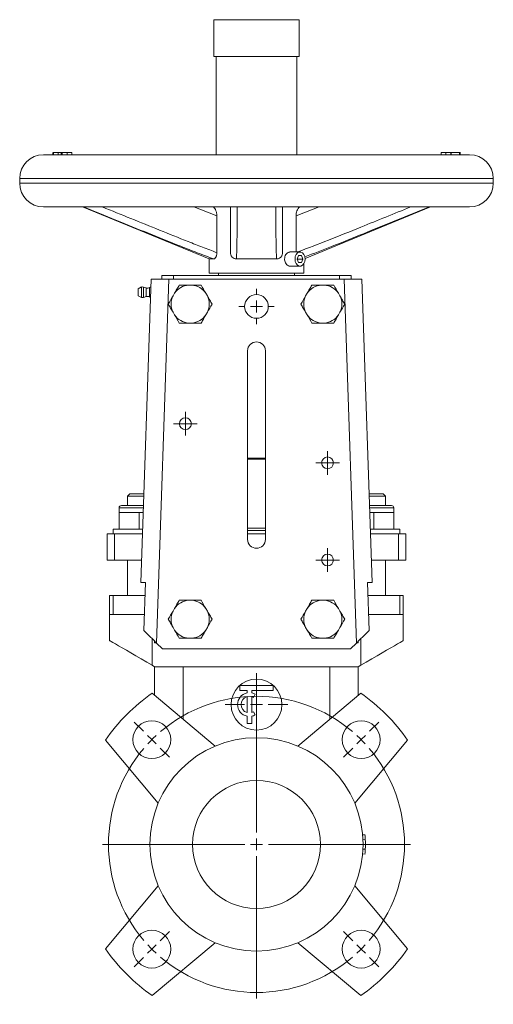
# Model space of a CAD drawing. Header units: millimetres. Extents: x -24 to 458, y -206 to 453.
# Tile 3 of 4: x -21 to 179, y 38 to 453. Entities that reach past the tile are written whole.
import ezdxf

# ---------------------------------------------------------------- set-up
doc = ezdxf.new("R2010")
doc.units = ezdxf.units.MM

# ---------------------------------------------------------------- blocks, each defined once
blk = doc.blocks.new('SW_CENTERMARKSYMBOL_0')
at = {"color": 0, "linetype": 'Continuous', "lineweight": 0}
for p, q in [((-44.19, -39.19), (-44.19, 20.81)), ((-91.92, 3.54), (-95.81, 7.42)), ((3.54, 3.54), (7.42, 7.42)), ((-88.39, 0), (-90.16, 1.77)), ((-88.39, 0), (-86.62, -1.77)), ((0, 0), (-1.77, -1.77)), ((0, 0), (1.77, 1.77)), ((-84.85, -3.54), (-80.96, -7.42)), ((-3.54, -3.54), (-7.42, -7.42)), ((-49.19, -44.19), (-109.19, -44.19)), ((-44.19, -44.19), (-46.69, -44.19)), ((-44.19, -44.19), (-44.19, -41.69)), ((-44.19, -44.19), (-44.19, -46.69)), ((-44.19, -44.19), (-41.69, -44.19)), ((-39.19, -44.19), (20.81, -44.19)), ((-44.19, -49.19), (-44.19, -109.19)), ((-84.85, -84.85), (-80.96, -80.96)), ((-3.54, -84.85), (-7.42, -80.96)), ((-88.39, -88.39), (-86.62, -86.62)), ((0, -88.39), (-1.77, -86.62)), ((-88.39, -88.39), (-90.16, -90.16)), ((0, -88.39), (1.77, -90.16)), ((-91.92, -91.92), (-95.81, -95.81)), ((3.54, -91.92), (7.42, -95.81))]:
    blk.add_line(p, q, dxfattribs=at)
for start, end in [(49.5837, 130.4163), (132.7082, 135), (45, 47.2918), (139.5837, 220.4163), (135, 137.2918), (42.7082, 45), (319.5837, 40.4163), (222.7082, 225), (315, 317.2918), (225, 227.2918), (312.7082, 315), (229.5837, 310.4163)]:
    blk.add_arc((-44.19, -44.19), 62.5, start, end, dxfattribs=at)
blk = doc.blocks.new('SW_CENTERMARKSYMBOL_1')
at = {"color": 0, "linetype": 'Continuous', "lineweight": 0}
for p, q in [((0, 2.5), (0, 5)), ((-2.5, 0), (-5, 0)), ((0, 0), (-2.5, 0)), ((0, 0), (0, 2.5)), ((0, 0), (0, -2.5)), ((0, 0), (2.5, 0)), ((2.5, 0), (5, 0)), ((0, -2.5), (0, -5))]:
    blk.add_line(p, q, dxfattribs=at)
blk = doc.blocks.new('SW_CENTERMARKSYMBOL_2')
at = {"color": 0, "linetype": 'Continuous', "lineweight": 0}
for p, q in [((0, 2.5), (0, 5)), ((-2.5, 0), (-5, 0)), ((0, 0), (-2.5, 0)), ((0, 0), (0, 2.5)), ((0, 0), (0, -2.5)), ((0, 0), (2.5, 0)), ((2.5, 0), (5, 0)), ((0, -2.5), (0, -5))]:
    blk.add_line(p, q, dxfattribs=at)
blk = doc.blocks.new('SW_CENTERMARKSYMBOL_3')
at = {"color": 0, "linetype": 'Continuous', "lineweight": 0}
for p, q in [((0, 2.5), (0, 5)), ((-2.5, 0), (-5, 0)), ((0, 0), (-2.5, 0)), ((0, 0), (0, 2.5)), ((0, 0), (0, -2.5)), ((0, 0), (2.5, 0)), ((2.5, 0), (5, 0)), ((0, -2.5), (0, -5))]:
    blk.add_line(p, q, dxfattribs=at)
blk = doc.blocks.new('SW_CENTERMARKSYMBOL_4')
at = {"color": 0, "linetype": 'Continuous', "lineweight": 0}
for p, q in [((0, 5), (0, 7.5)), ((-5, 0), (-7.5, 0)), ((0, 0), (-2.5, 0)), ((0, 0), (0, 2.5)), ((0, 0), (0, -2.5)), ((0, 0), (2.5, 0)), ((5, 0), (7.5, 0)), ((0, -5), (0, -7.5))]:
    blk.add_line(p, q, dxfattribs=at)
blk = doc.blocks.new('SW_CENTERMARKSYMBOL_5')
at = {"color": 0, "linetype": 'Continuous', "lineweight": 0}
for p, q in [((0, 5), (0, 13.25)), ((-5, 0), (-13.25, 0)), ((0, 0), (-2.5, 0)), ((0, 0), (0, 2.5)), ((0, 0), (0, -2.5)), ((0, 0), (2.5, 0)), ((5, 0), (13.25, 0)), ((0, -5), (0, -13.25))]:
    blk.add_line(p, q, dxfattribs=at)

msp = doc.modelspace()

# ---------------------------------------------------------------- linework, layer by layer
at = {"color": 7, "linetype": 'Continuous', "lineweight": 15}
for p, q in [((60.83, 453.25), (60.83, 437.75)), ((60.83, 453.25), (78.83, 453.25)), ((78.83, 453.25), (96.83, 453.25)), ((96.83, 437.75), (96.83, 453.25)), ((60.83, 437.75), (78.83, 437.75)), ((61.83, 437.75), (61.83, 396.25)), ((78.83, 437.75), (96.83, 437.75)), ((95.83, 396.25), (95.83, 437.75)), ((-11.17, 396.25), (78.83, 396.25)), ((-7.21, 397.25), (-7.21, 396.25)), ((-7.17, 397.25), (-7.21, 397.25)), ((-7, 397.25), (-7, 396.25)), ((-6.98, 397.25), (-6.98, 396.25)), ((-6.85, 397.38), (-6.85, 396.25)), ((-6.84, 397.25), (-6.84, 396.25)), ((-4.9, 397.25), (-4.9, 396.25)), ((-3.69, 397.25), (-3.69, 396.25)), ((-3.18, 396.25), (-3.18, 397.38)), ((-3.17, 396.25), (-3.17, 397.25)), ((-3.17, 397.25), (-1.17, 397.25)), ((-1.17, 396.25), (-1.17, 397.25)), ((-1.17, 397.25), (0.83, 397.25)), ((0.83, 396.25), (0.83, 397.25)), ((78.83, 396.25), (168.83, 396.25)), ((156.83, 396.25), (156.83, 397.25)), ((156.83, 397.25), (158.83, 397.25)), ((158.83, 397.25), (160.83, 397.25)), ((158.83, 396.25), (158.83, 397.25)), ((160.83, 396.25), (160.83, 397.25)), ((161.06, 397.25), (161.06, 396.25)), ((164.54, 397.25), (161.06, 397.25)), ((161.11, 397.38), (161.11, 397.25)), ((164.54, 397.25), (164.54, 396.25)), ((164.57, 397.25), (164.54, 397.25)), ((164.57, 397.25), (164.57, 396.25)), ((164.72, 397.25), (164.57, 397.25)), ((164.72, 397.25), (164.72, 396.25)), ((164.73, 397.25), (164.72, 397.25)), ((164.73, 397.25), (164.73, 396.25)), ((164.73, 397.25), (164.73, 396.25)), ((164.8, 397.25), (164.73, 397.25)), ((164.73, 397.25), (164.73, 397.25)), ((164.77, 397.25), (164.77, 397.38)), ((164.8, 397.25), (164.8, 396.25)), ((-21.17, 386.25), (-21.17, 384.25)), ((178.83, 384.25), (178.83, 386.25)), ((-11.17, 374.25), (78.83, 374.25)), ((5.33, 374.25), (58.83, 352.3)), ((78.83, 374.25), (168.83, 374.25)), ((99.33, 352.51), (152.33, 374.25)), ((62.13, 354.94), (62.13, 370.45)), ((95.54, 355.25), (95.54, 370.45)), ((97.22, 355.25), (92.97, 355.25)), ((96.61, 353.75), (95.99, 352.25)), ((97.83, 353.75), (96.61, 353.75)), ((98.44, 352.25), (97.83, 353.75)), ((58.83, 352.3), (58.83, 346.25)), ((58.83, 352.3), (60.72, 352.3)), ((70.35, 352.3), (87.32, 352.3)), ((92.98, 349.25), (97.22, 349.25)), ((95.99, 352.25), (96.61, 350.75)), ((95.99, 352.25), (98.44, 352.25)), ((96.61, 350.75), (97.83, 350.75)), ((97.83, 350.75), (98.44, 352.25)), ((98.83, 346.25), (98.83, 350.31)), ((38.83, 345.25), (38.83, 343.75)), ((38.83, 345.25), (43.83, 345.25)), ((43.83, 345.25), (43.83, 343.75)), ((43.83, 345.25), (113.83, 345.25)), ((58.83, 346.25), (78.83, 346.25)), ((62.83, 346.25), (62.83, 345.25)), ((78.83, 346.25), (98.83, 346.25)), ((94.83, 345.25), (94.83, 346.25)), ((113.83, 345.25), (113.83, 343.75)), ((113.83, 345.25), (118.83, 345.25)), ((118.83, 345.25), (118.83, 343.75)), ((30.02, 215.75), (34.33, 343.75)), ((34.33, 343.75), (41.84, 343.75)), ((41.84, 343.75), (36.67, 190.17)), ((41.84, 343.75), (78.83, 343.75)), ((51.47, 341.26), (50.19, 341.26)), ((78.83, 343.75), (115.83, 343.75)), ((107.47, 341.26), (106.19, 341.26)), ((121, 190.17), (115.83, 343.75)), ((115.83, 343.75), (123.33, 343.75)), ((123.33, 343.75), (127.64, 215.75)), ((30.28, 340.46), (28.83, 339.75)), ((28.83, 339.75), (28.83, 336.75)), ((28.83, 336.75), (30.28, 336.04)), ((30.28, 340.46), (30.28, 336.04)), ((32.22, 340.1), (31.05, 340.44)), ((34.23, 340.52), (33.69, 340.25)), ((44.22, 337.81), (43.58, 336.7)), ((58.08, 336.7), (57.44, 337.81)), ((100.22, 337.81), (99.58, 336.7)), ((114.08, 336.7), (113.44, 337.81)), ((31.05, 336.06), (32.22, 336.4)), ((33.69, 336.26), (34.08, 336.06)), ((43.58, 329.81), (44.22, 328.7)), ((57.44, 328.7), (58.08, 329.81)), ((99.58, 329.81), (100.22, 328.7)), ((113.44, 328.7), (114.08, 329.81)), ((50.19, 325.25), (51.47, 325.25)), ((106.19, 325.25), (107.47, 325.25)), ((75.08, 233.95), (75.08, 313.55)), ((82.58, 313.55), (82.58, 233.95)), ((82.58, 268.25), (75.08, 268.25)), ((82.58, 267.75), (75.08, 267.75)), ((25.33, 253.25), (24.33, 252.25)), ((24.33, 252.25), (24.33, 248.25)), ((29.33, 252.25), (24.33, 252.25)), ((25.33, 253.25), (29.33, 253.25)), ((29.33, 253.25), (31.29, 253.25)), ((31.25, 252.25), (29.33, 252.25)), ((126.38, 253.25), (128.33, 253.25)), ((128.33, 252.25), (126.42, 252.25)), ((128.33, 253.25), (132.33, 253.25)), ((133.33, 252.25), (128.33, 252.25)), ((133.33, 252.25), (132.33, 253.25)), ((133.33, 248.25), (133.33, 252.25)), ((20.83, 247.25), (20.83, 245.25)), ((20.83, 245.25), (20.83, 238.25)), ((25.08, 245.25), (20.83, 245.25)), ((21.83, 248.25), (29.33, 248.25)), ((29.33, 245.25), (25.08, 245.25)), ((29.33, 248.25), (31.12, 248.25)), ((29.33, 245.25), (29.33, 238.25)), ((31.02, 245.25), (29.33, 245.25)), ((126.55, 248.25), (128.33, 248.25)), ((126.65, 245.25), (128.33, 245.25)), ((128.33, 248.25), (135.83, 248.25)), ((128.33, 245.25), (128.33, 238.25)), ((128.33, 245.25), (132.58, 245.25)), ((132.58, 245.25), (136.83, 245.25)), ((136.83, 245.25), (136.83, 247.25)), ((136.83, 245.25), (136.83, 238.25)), ((18.33, 238.25), (18.33, 236.25)), ((30.78, 238.25), (18.33, 238.25)), ((82.58, 238.75), (75.08, 238.75)), ((82.58, 237.75), (75.08, 237.75)), ((126.89, 238.25), (139.33, 238.25)), ((139.33, 236.25), (139.33, 238.25)), ((15.83, 236.25), (15.83, 225.25)), ((15.83, 236.25), (18.83, 236.25)), ((18.83, 236.25), (18.83, 225.25)), ((18.83, 236.25), (30.71, 236.25)), ((75.08, 236.25), (82.58, 236.25)), ((126.95, 236.25), (138.83, 236.25)), ((138.83, 236.25), (138.83, 225.25)), ((138.83, 236.25), (141.83, 236.25)), ((141.83, 236.25), (141.83, 225.25)), ((15.83, 225.25), (18.83, 225.25)), ((18.83, 225.25), (30.34, 225.25)), ((24.33, 225.25), (24.33, 210.25)), ((106.33, 225.25), (111.33, 225.25)), ((127.32, 225.25), (138.83, 225.25)), ((133.33, 210.25), (133.33, 225.25)), ((138.83, 225.25), (141.83, 225.25)), ((31.94, 215.75), (30.02, 215.75)), ((31.26, 195.58), (31.94, 215.75)), ((127.64, 215.75), (125.73, 215.75)), ((125.73, 215.75), (126.41, 195.58)), ((16.83, 202.25), (16.83, 210.25)), ((16.83, 210.25), (18.3, 210.25)), ((18.3, 202.25), (18.3, 210.25)), ((18.3, 210.25), (31.75, 210.25)), ((51.47, 208.26), (50.19, 208.26)), ((107.47, 208.26), (106.19, 208.26)), ((125.92, 210.25), (139.37, 210.25)), ((139.37, 202.25), (139.37, 210.25)), ((139.37, 210.25), (140.83, 210.25)), ((140.83, 202.25), (140.83, 210.25)), ((44.22, 204.81), (43.58, 203.7)), ((58.08, 203.7), (57.44, 204.81)), ((100.22, 204.81), (99.58, 203.7)), ((114.08, 203.7), (113.44, 204.81)), ((16.83, 202.25), (16.83, 191.22)), ((16.83, 202.25), (18.3, 202.25)), ((18.3, 202.25), (31.48, 202.25)), ((126.19, 202.25), (139.37, 202.25)), ((139.37, 202.25), (140.83, 202.25)), ((140.83, 191.22), (140.83, 202.25)), ((43.58, 196.81), (44.22, 195.7)), ((57.44, 195.7), (58.08, 196.81)), ((99.58, 196.81), (100.22, 195.7)), ((113.44, 195.7), (114.08, 196.81)), ((50.19, 192.25), (51.47, 192.25)), ((106.19, 192.25), (107.47, 192.25)), ((36.58, 190.25), (35.83, 190.25)), ((39.08, 187.75), (36.67, 190.17)), ((39.08, 187.75), (118.58, 187.75)), ((121, 190.17), (118.58, 187.75)), ((121.83, 190.25), (121.08, 190.25)), ((34.83, 180.83), (35.83, 180.25)), ((121.83, 180.25), (35.83, 180.25)), ((35.83, 168.21), (35.83, 180.25)), ((47.83, 158.14), (47.83, 180.25)), ((109.83, 158.14), (109.83, 180.25)), ((121.83, 180.25), (122.83, 180.83)), ((121.83, 168.21), (121.83, 180.25)), ((71.83, 172.25), (71.83, 170.25)), ((85.83, 172.25), (71.83, 172.25)), ((85.83, 170.25), (85.83, 172.25)), ((61.42, 146.74), (34.83, 169.05)), ((71.83, 170.25), (74.83, 170.25)), ((74.83, 170.25), (74.83, 169.15)), ((74.83, 160.9), (74.83, 167.61)), ((76.83, 170.25), (85.83, 170.25)), ((76.83, 169.15), (76.83, 170.25)), ((76.83, 160.9), (76.83, 167.61)), ((77.58, 167.28), (78.33, 168.58)), ((122.83, 169.05), (96.25, 146.74)), ((74.83, 159.35), (74.83, 156.25)), ((76.83, 156.25), (76.83, 159.35)), ((78.33, 159.92), (77.58, 161.22)), ((74.83, 156.25), (76.83, 156.25)), ((15.04, 149.25), (37.34, 122.67)), ((120.33, 122.67), (142.63, 149.25)), ((123.66, 109.25), (124.65, 109.33)), ((123.79, 107.25), (124.79, 107.3)), ((123.66, 101.26), (124.65, 101.17)), ((123.79, 103.25), (124.79, 103.21)), ((37.34, 87.83), (15.04, 61.25)), ((142.63, 61.25), (120.33, 87.83)), ((34.83, 41.45), (61.42, 63.76)), ((96.25, 63.76), (122.83, 41.45))]:
    msp.add_line(p, q, dxfattribs=at)
at = {"color": 8, "linetype": 'Continuous', "lineweight": 15}
for p, q in [((-21.17, 386.25), (78.83, 386.25)), ((-21.17, 384.25), (78.83, 384.25)), ((78.83, 386.25), (178.83, 386.25)), ((78.83, 384.25), (178.83, 384.25)), ((62.13, 370.45), (52.33, 374.25)), ((105.34, 374.25), (95.54, 370.45)), ((31.05, 340.44), (31.05, 336.06)), ((32.22, 340.1), (32.22, 336.4)), ((33.69, 340.25), (33.69, 336.26)), ((29.33, 247.25), (20.83, 247.25)), ((31.08, 247.25), (29.33, 247.25)), ((128.33, 247.25), (126.58, 247.25)), ((136.83, 247.25), (128.33, 247.25)), ((34.83, 180.83), (34.83, 192)), ((122.83, 180.83), (122.83, 192)), ((35.83, 190.25), (35.83, 191)), ((121.83, 190.25), (121.83, 191))]:
    msp.add_line(p, q, dxfattribs=at)
at = {"color": 7, "linetype": 'Continuous', "lineweight": 15, "flags": 128}
for points in [[(95.1, 352.25), (95.23, 353.28), (95.59, 354.18), (96.16, 354.85), (96.85, 355.21), (97.59, 355.21), (98.28, 354.85), (98.84, 354.18), (99.21, 353.28), (99.34, 352.25), (99.21, 351.23), (98.84, 350.32), (98.28, 349.65), (97.59, 349.3), (96.85, 349.3), (96.16, 349.65), (95.59, 350.32), (95.23, 351.23), (95.1, 352.25)], [(36.67, 190.17), (35.15, 191.68), (33.7, 193.13), (32.39, 194.45), (31.26, 195.58)], [(126.41, 195.58), (125.28, 194.45), (123.97, 193.13), (122.52, 191.68), (121, 190.17)], [(16.83, 191.22), (16.99, 191.13), (17.45, 190.87), (18.2, 190.43), (19.25, 189.83), (20.55, 189.07), (22.11, 188.18), (23.88, 187.16), (25.83, 186.02), (27.95, 184.81), (30.18, 183.52), (32.48, 182.19), (34.83, 180.83)], [(122.83, 180.83), (125.18, 182.19), (127.49, 183.52), (129.72, 184.81), (131.83, 186.02), (133.79, 187.16), (135.56, 188.18), (137.11, 189.07), (138.42, 189.83), (139.46, 190.43), (140.22, 190.87), (140.68, 191.13), (140.83, 191.22)]]:
    msp.add_lwpolyline(points, dxfattribs=at)
at = {"color": 7, "linetype": 'Continuous', "lineweight": 15}
for centre, radius in [((78.83, 332.25), 5), ((48.83, 282.75), 2.5), ((108.83, 266.25), 2.5), ((108.83, 225.25), 2.5), ((78.83, 164.25), 10.75), ((34.64, 149.45), 8), ((123.03, 149.45), 8), ((78.83, 105.25), 45), ((78.83, 105.25), 27), ((34.64, 61.06), 8), ((123.03, 61.06), 8)]:
    msp.add_circle(centre, radius, dxfattribs=at)
for centre, radius, start, end in [((-11.17, 386.25), 10, 90, 180), ((168.83, 386.25), 10, 0, 90), ((-11.17, 384.25), 10, 180, 270), ((168.83, 384.25), 10, 270, 0), ((50.83, 333.25), 8.03, 94.5671, 145.4329), ((50.83, 333.25), 8.03, 34.5671, 85.4329), ((106.83, 333.25), 8.03, 94.5671, 145.4329), ((106.83, 333.25), 8.03, 34.5671, 85.4329), ((30.63, 339), 1.5, 73.795, 103.7909), ((32.77, 342.02), 2, 253.795, 297.3537), ((50.83, 333.25), 8.03, 154.5671, 205.4329), ((50.83, 333.25), 8.03, 334.5671, 25.4329), ((106.83, 333.25), 8.03, 154.5671, 205.4329), ((106.83, 333.25), 8.03, 334.5671, 25.4329), ((30.63, 337.5), 1.5, 256.2091, 286.205), ((32.77, 334.48), 2, 62.6463, 106.205), ((50.83, 333.25), 8.03, 214.5671, 265.4329), ((50.83, 333.25), 8.03, 274.5671, 325.4329), ((106.83, 333.25), 8.03, 214.5671, 265.4329), ((106.83, 333.25), 8.03, 274.5671, 325.4329), ((78.83, 313.55), 3.75, 0, 180), ((21.83, 247.25), 1, 90, 180), ((135.83, 247.25), 1, 0, 90), ((78.83, 233.95), 3.75, 180, 0), ((50.83, 200.25), 8.03, 94.5671, 145.4329), ((50.83, 200.25), 8.03, 34.5671, 85.4329), ((106.83, 200.25), 8.03, 94.5671, 145.4329), ((106.83, 200.25), 8.03, 34.5671, 85.4329), ((50.83, 200.25), 8.03, 154.5671, 205.4329), ((50.83, 200.25), 8.03, 334.5671, 25.4329), ((106.83, 200.25), 8.03, 154.5671, 205.4329), ((106.83, 200.25), 8.03, 334.5671, 25.4329), ((50.83, 200.25), 8.03, 214.5671, 265.4329), ((50.83, 200.25), 8.03, 274.5671, 325.4329), ((106.83, 200.25), 8.03, 214.5671, 265.4329), ((106.83, 200.25), 8.03, 274.5671, 325.4329), ((78.83, 105.25), 77.5, 124.5927, 145.4073), ((75.83, 164.25), 5, 101.537, 258.463), ((75.83, 164.25), 3.5, 106.6015, 253.3985), ((75.83, 164.25), 5, 60, 78.463), ((75.83, 164.25), 3.5, 60, 73.3985), ((78.83, 105.25), 77.5, 34.5927, 55.4073), ((75.83, 164.25), 3.5, 286.6015, 300), ((75.83, 164.25), 5, 281.537, 300), ((78.83, 105.25), 46, 2.5465, 5.093), ((78.83, 105.25), 46, 357.4535, 2.5465), ((78.83, 105.25), 46, 354.907, 357.4535), ((78.83, 105.25), 77.5, 214.5927, 235.4073), ((78.83, 105.25), 77.5, 304.5927, 325.4073)]:
    msp.add_arc(centre, radius, start, end, dxfattribs=at)
for points, knots in [([(-4.9, 397.25), (-4.96, 397.25), (-5.08, 397.25), (-5.27, 397.25), (-5.44, 397.25), (-5.61, 397.25), (-5.78, 397.25), (-5.93, 397.25), (-6.08, 397.25), (-6.23, 397.25), (-6.36, 397.25), (-6.47, 397.25), (-6.58, 397.25), (-6.66, 397.25), (-6.73, 397.25), (-6.79, 397.25), (-6.83, 397.25), (-6.84, 397.25), (-6.84, 397.25)], [0, 0, 0, 0, 0.0643995, 0.1267425, 0.1876314, 0.2476486, 0.307506, 0.3676686, 0.4290914, 0.4922983, 0.5556542, 0.6178986, 0.6792561, 0.7409433, 0.8030787, 0.8668285, 0.9320705, 1, 1, 1, 1]), ([(-3.69, 397.25), (-3.73, 397.25), (-3.81, 397.25), (-3.94, 397.25), (-4.09, 397.25), (-4.23, 397.25), (-4.39, 397.25), (-4.55, 397.25), (-4.72, 397.25), (-4.84, 397.25), (-4.9, 397.25)], [0, 0, 0, 0, 0.124377, 0.247161, 0.368769, 0.490351, 0.613435, 0.738962, 0.867108, 1, 1, 1, 1]), ([(-3.21, 397.25), (-3.22, 397.25), (-3.23, 397.25), (-3.54, 397.25), (-3.69, 397.25)], [0, 0, 0, 0, 0.499236, 1, 1, 1, 1]), ([(60.72, 352.3), (58.41, 353.15), (56.11, 354.03), (51.51, 355.81), (49.21, 356.72), (42.34, 359.44), (37.77, 361.28), (24.05, 366.81), (14.92, 370.53), (5.78, 374.25)], [0, 0, 0, 0, 0.125, 0.125, 0.25, 0.25, 0.5, 0.5, 1, 1, 1, 1]), ([(13.73, 374.25), (21.77, 370.98), (29.82, 367.71), (41.9, 362.84), (45.94, 361.22), (51.99, 358.83), (54.02, 358.03), (58.07, 356.47), (60.09, 355.69), (62.13, 354.94)], [0, 0, 0, 0, 0.5, 0.5, 0.75, 0.75, 0.875, 0.875, 1, 1, 1, 1]), ([(60.51, 374.22), (60.6, 374.19), (60.84, 374.11), (61.27, 373.55), (61.75, 372.62), (62.08, 371.5), (62.12, 370.73), (62.13, 370.45)], [0, 0, 0, 0, 0.122024, 0.329688, 0.576476, 0.851166, 1, 1, 1, 1]), ([(67.83, 354.94), (67.83, 355.69), (67.83, 356.47), (67.83, 358.03), (67.83, 358.83), (67.83, 361.22), (67.83, 362.84), (67.83, 367.71), (67.83, 370.98), (67.83, 374.25)], [0, 0, 0, 0, 0.125, 0.125, 0.25, 0.25, 0.5, 0.5, 1, 1, 1, 1]), ([(70.71, 374.25), (70.69, 370.53), (70.67, 366.81), (70.61, 361.28), (70.59, 359.44), (70.53, 356.72), (70.5, 355.81), (70.44, 354.03), (70.4, 353.15), (70.35, 352.3)], [0, 0, 0, 0, 0.5, 0.5, 0.75, 0.75, 0.875, 0.875, 1, 1, 1, 1]), ([(87.32, 352.3), (87.26, 353.15), (87.23, 354.03), (87.16, 355.81), (87.14, 356.72), (87.08, 359.44), (87.06, 361.28), (87, 366.81), (86.98, 370.53), (86.96, 374.25)], [0, 0, 0, 0, 0.125, 0.125, 0.25, 0.25, 0.5, 0.5, 1, 1, 1, 1]), ([(89.83, 374.25), (89.83, 370.98), (89.83, 367.71), (89.83, 362.84), (89.83, 361.22), (89.83, 358.83), (89.83, 358.03), (89.83, 356.47), (89.83, 355.69), (89.83, 354.94)], [0, 0, 0, 0, 0.5, 0.5, 0.75, 0.75, 0.875, 0.875, 1, 1, 1, 1]), ([(95.54, 370.45), (95.56, 370.83), (95.61, 371.59), (95.94, 372.66), (96.42, 373.6), (96.87, 374.16), (97.11, 374.23), (97.16, 374.24)], [0, 0, 0, 0, 0.20666, 0.411921, 0.660223, 0.934941, 1, 1, 1, 1]), ([(62.13, 354.94), (62.13, 354.75), (62.12, 354.57), (62.08, 354.22), (62.05, 354.04), (61.97, 353.71), (61.92, 353.56), (61.81, 353.26), (61.74, 353.13), (61.6, 352.89), (61.52, 352.79), (61.37, 352.61), (61.28, 352.54), (61.12, 352.42), (61.04, 352.37), (60.88, 352.32), (60.8, 352.3), (60.72, 352.3)], [0, 0, 0, 0, 0.125, 0.125, 0.25, 0.25, 0.375, 0.375, 0.5, 0.5, 0.625, 0.625, 0.75, 0.75, 0.875, 0.875, 1, 1, 1, 1]), ([(70.35, 352.3), (70.02, 352.3), (69.7, 352.36), (69.09, 352.59), (68.81, 352.77), (68.45, 353.13), (68.35, 353.26), (68.16, 353.55), (68.08, 353.71), (67.96, 354.04), (67.91, 354.21), (67.85, 354.57), (67.83, 354.75), (67.83, 354.94)], [0, 0, 0, 0, 0.25, 0.25, 0.5, 0.5, 0.625, 0.625, 0.75, 0.75, 0.875, 0.875, 1, 1, 1, 1]), ([(89.83, 354.94), (89.83, 354.75), (89.82, 354.57), (89.76, 354.22), (89.71, 354.04), (89.59, 353.71), (89.51, 353.56), (89.32, 353.26), (89.22, 353.13), (88.98, 352.89), (88.85, 352.79), (88.57, 352.61), (88.43, 352.54), (88.12, 352.42), (87.97, 352.37), (87.65, 352.32), (87.48, 352.3), (87.32, 352.3)], [0, 0, 0, 0, 0.125, 0.125, 0.25, 0.25, 0.375, 0.375, 0.5, 0.5, 0.625, 0.625, 0.75, 0.75, 0.875, 0.875, 1, 1, 1, 1]), ([(90.69, 352.25), (90.72, 352.59), (90.78, 353.26), (91.19, 354.15), (91.78, 354.83), (92.41, 355.21), (92.81, 355.21), (92.97, 355.21)], [0, 0, 0, 0, 0.2130967, 0.4261326, 0.6406803, 0.8562399, 1, 1, 1, 1]), ([(92.98, 349.25), (92.74, 349.28), (92.27, 349.34), (91.59, 349.84), (91.05, 350.59), (90.74, 351.44), (90.71, 352.02), (90.69, 352.25)], [0, 0, 0, 0, 0.208198, 0.420608, 0.635028, 0.850546, 1, 1, 1, 1]), ([(46.21, 341.26), (45.89, 340.7), (45.57, 340.13), (44.9, 338.98), (44.56, 338.4), (44.22, 337.81)], [0, 0, 0, 0, 0.5, 0.5, 1, 1, 1, 1]), ([(46.21, 341.26), (46.86, 341.26), (47.51, 341.26), (48.84, 341.26), (49.52, 341.26), (50.19, 341.26)], [0, 0, 0, 0, 0.5, 0.5, 1, 1, 1, 1]), ([(51.47, 341.26), (52.14, 341.26), (52.81, 341.26), (54.14, 341.26), (54.8, 341.26), (55.45, 341.26)], [0, 0, 0, 0, 0.5, 0.5, 1, 1, 1, 1]), ([(102.21, 341.26), (101.89, 340.7), (101.57, 340.13), (100.9, 338.98), (100.56, 338.4), (100.22, 337.81)], [0, 0, 0, 0, 0.5, 0.5, 1, 1, 1, 1]), ([(102.21, 341.26), (102.86, 341.26), (103.51, 341.26), (104.84, 341.26), (105.52, 341.26), (106.19, 341.26)], [0, 0, 0, 0, 0.5, 0.5, 1, 1, 1, 1]), ([(107.47, 341.26), (108.14, 341.26), (108.81, 341.26), (110.14, 341.26), (110.8, 341.26), (111.45, 341.26)], [0, 0, 0, 0, 0.5, 0.5, 1, 1, 1, 1]), ([(60.07, 333.25), (59.75, 333.81), (59.43, 334.38), (58.76, 335.52), (58.42, 336.11), (58.08, 336.7)], [0, 0, 0, 0, 0.5, 0.5, 1, 1, 1, 1]), ([(116.07, 333.25), (115.75, 333.81), (115.43, 334.38), (114.76, 335.52), (114.42, 336.11), (114.08, 336.7)], [0, 0, 0, 0, 0.5, 0.5, 1, 1, 1, 1]), ([(41.59, 333.25), (41.92, 332.7), (42.24, 332.13), (42.91, 330.98), (43.24, 330.39), (43.58, 329.81)], [0, 0, 0, 0, 0.5, 0.5, 1, 1, 1, 1]), ([(97.59, 333.25), (97.92, 332.7), (98.24, 332.13), (98.91, 330.98), (99.24, 330.39), (99.58, 329.81)], [0, 0, 0, 0, 0.5, 0.5, 1, 1, 1, 1]), ([(55.45, 325.25), (55.78, 325.81), (56.1, 326.37), (56.77, 327.52), (57.1, 328.11), (57.44, 328.7)], [0, 0, 0, 0, 0.5, 0.5, 1, 1, 1, 1]), ([(111.45, 325.25), (111.78, 325.81), (112.1, 326.37), (112.77, 327.52), (113.1, 328.11), (113.44, 328.7)], [0, 0, 0, 0, 0.5, 0.5, 1, 1, 1, 1]), ([(46.21, 325.25), (46.86, 325.25), (47.51, 325.25), (48.84, 325.25), (49.52, 325.25), (50.19, 325.25)], [0, 0, 0, 0, 0.5, 0.5, 1, 1, 1, 1]), ([(51.47, 325.25), (52.14, 325.25), (52.81, 325.25), (54.14, 325.25), (54.8, 325.25), (55.45, 325.25)], [0, 0, 0, 0, 0.5, 0.5, 1, 1, 1, 1]), ([(102.21, 325.25), (102.86, 325.25), (103.51, 325.25), (104.84, 325.25), (105.52, 325.25), (106.19, 325.25)], [0, 0, 0, 0, 0.5, 0.5, 1, 1, 1, 1]), ([(107.47, 325.25), (108.14, 325.25), (108.81, 325.25), (110.14, 325.25), (110.8, 325.25), (111.45, 325.25)], [0, 0, 0, 0, 0.5, 0.5, 1, 1, 1, 1]), ([(46.21, 208.26), (45.89, 207.7), (45.57, 207.13), (44.9, 205.98), (44.56, 205.4), (44.22, 204.81)], [0, 0, 0, 0, 0.5, 0.5, 1, 1, 1, 1]), ([(46.21, 208.26), (46.86, 208.26), (47.51, 208.26), (48.84, 208.26), (49.52, 208.26), (50.19, 208.26)], [0, 0, 0, 0, 0.5, 0.5, 1, 1, 1, 1]), ([(51.47, 208.26), (52.14, 208.26), (52.81, 208.26), (54.14, 208.26), (54.8, 208.26), (55.45, 208.26)], [0, 0, 0, 0, 0.5, 0.5, 1, 1, 1, 1]), ([(102.21, 208.26), (101.89, 207.7), (101.57, 207.13), (100.9, 205.98), (100.56, 205.4), (100.22, 204.81)], [0, 0, 0, 0, 0.5, 0.5, 1, 1, 1, 1]), ([(102.21, 208.26), (102.86, 208.26), (103.51, 208.26), (104.84, 208.26), (105.52, 208.26), (106.19, 208.26)], [0, 0, 0, 0, 0.5, 0.5, 1, 1, 1, 1]), ([(107.47, 208.26), (108.14, 208.26), (108.81, 208.26), (110.14, 208.26), (110.8, 208.26), (111.45, 208.26)], [0, 0, 0, 0, 0.5, 0.5, 1, 1, 1, 1]), ([(60.07, 200.25), (59.75, 200.81), (59.43, 201.38), (58.76, 202.52), (58.42, 203.11), (58.08, 203.7)], [0, 0, 0, 0, 0.5, 0.5, 1, 1, 1, 1]), ([(116.07, 200.25), (115.75, 200.81), (115.43, 201.38), (114.76, 202.52), (114.42, 203.11), (114.08, 203.7)], [0, 0, 0, 0, 0.5, 0.5, 1, 1, 1, 1]), ([(41.59, 200.25), (41.92, 199.7), (42.24, 199.13), (42.91, 197.98), (43.24, 197.39), (43.58, 196.81)], [0, 0, 0, 0, 0.5, 0.5, 1, 1, 1, 1]), ([(97.59, 200.25), (97.92, 199.7), (98.24, 199.13), (98.91, 197.98), (99.24, 197.39), (99.58, 196.81)], [0, 0, 0, 0, 0.5, 0.5, 1, 1, 1, 1]), ([(55.45, 192.25), (55.78, 192.81), (56.1, 193.37), (56.77, 194.52), (57.1, 195.11), (57.44, 195.7)], [0, 0, 0, 0, 0.5, 0.5, 1, 1, 1, 1]), ([(111.45, 192.25), (111.78, 192.81), (112.1, 193.37), (112.77, 194.52), (113.1, 195.11), (113.44, 195.7)], [0, 0, 0, 0, 0.5, 0.5, 1, 1, 1, 1]), ([(46.21, 192.25), (46.86, 192.25), (47.51, 192.25), (48.84, 192.25), (49.52, 192.25), (50.19, 192.25)], [0, 0, 0, 0, 0.5, 0.5, 1, 1, 1, 1]), ([(51.47, 192.25), (52.14, 192.25), (52.81, 192.25), (54.14, 192.25), (54.8, 192.25), (55.45, 192.25)], [0, 0, 0, 0, 0.5, 0.5, 1, 1, 1, 1]), ([(102.21, 192.25), (102.86, 192.25), (103.51, 192.25), (104.84, 192.25), (105.52, 192.25), (106.19, 192.25)], [0, 0, 0, 0, 0.5, 0.5, 1, 1, 1, 1]), ([(107.47, 192.25), (108.14, 192.25), (108.81, 192.25), (110.14, 192.25), (110.8, 192.25), (111.45, 192.25)], [0, 0, 0, 0, 0.5, 0.5, 1, 1, 1, 1])]:
    msp.add_open_spline(points, degree=3, knots=knots, dxfattribs=at)
at = {"color": 8, "linetype": 'Continuous', "lineweight": 15}
for points, knots in [([(96.35, 355.25), (100.66, 356.91), (109.56, 360.32), (125.4, 366.72), (136.95, 371.41), (143.94, 374.25)], [0, 0, 0, 0, 0.270526, 0.558061, 1, 1, 1, 1]), ([(151.88, 374.25), (142.62, 370.48), (128.85, 364.89), (111.32, 357.8), (103, 354.62), (99.23, 353.18)], [0, 0, 0, 0, 0.529174, 0.786118, 1, 1, 1, 1])]:
    msp.add_open_spline(points, degree=3, knots=knots, dxfattribs=at)
at = {"color": 7, "linetype": 'Continuous', "lineweight": 15}
for points in [[(57.44, 337.81), (56.77, 338.98), (56.11, 340.13), (55.45, 341.26)], [(113.44, 337.81), (112.77, 338.98), (112.11, 340.13), (111.45, 341.26)], [(43.58, 336.7), (42.91, 335.53), (42.25, 334.38), (41.59, 333.25)], [(99.58, 336.7), (98.91, 335.53), (98.25, 334.38), (97.59, 333.25)], [(58.08, 329.81), (58.76, 330.98), (59.42, 332.13), (60.07, 333.25)], [(114.08, 329.81), (114.76, 330.98), (115.42, 332.13), (116.07, 333.25)], [(44.22, 328.7), (44.9, 327.52), (45.56, 326.38), (46.21, 325.25)], [(100.22, 328.7), (100.9, 327.52), (101.56, 326.38), (102.21, 325.25)], [(57.44, 204.81), (56.77, 205.98), (56.11, 207.13), (55.45, 208.26)], [(113.44, 204.81), (112.77, 205.98), (112.11, 207.13), (111.45, 208.26)], [(43.58, 203.7), (42.91, 202.53), (42.25, 201.38), (41.59, 200.25)], [(99.58, 203.7), (98.91, 202.53), (98.25, 201.38), (97.59, 200.25)], [(58.08, 196.81), (58.76, 197.98), (59.42, 199.13), (60.07, 200.25)], [(114.08, 196.81), (114.76, 197.98), (115.42, 199.13), (116.07, 200.25)], [(44.22, 195.7), (44.9, 194.52), (45.56, 193.38), (46.21, 192.25)], [(100.22, 195.7), (100.9, 194.52), (101.56, 193.38), (102.21, 192.25)]]:
    msp.add_open_spline(points, degree=3, dxfattribs=at)

# ---------------------------------------------------------------- block references
at = {"color": 7, "linetype": 'Continuous', "lineweight": 0}
for name, p in [('SW_CENTERMARKSYMBOL_4', (78.83, 332.25)), ('SW_CENTERMARKSYMBOL_1', (48.83, 282.75)), ('SW_CENTERMARKSYMBOL_2', (108.83, 266.25)), ('SW_CENTERMARKSYMBOL_3', (108.83, 225.25)), ('SW_CENTERMARKSYMBOL_5', (78.83, 164.25)), ('SW_CENTERMARKSYMBOL_0', (123.03, 149.45))]:
    msp.add_blockref(name, p, dxfattribs=at)

doc.saveas('drawing.dxf')
